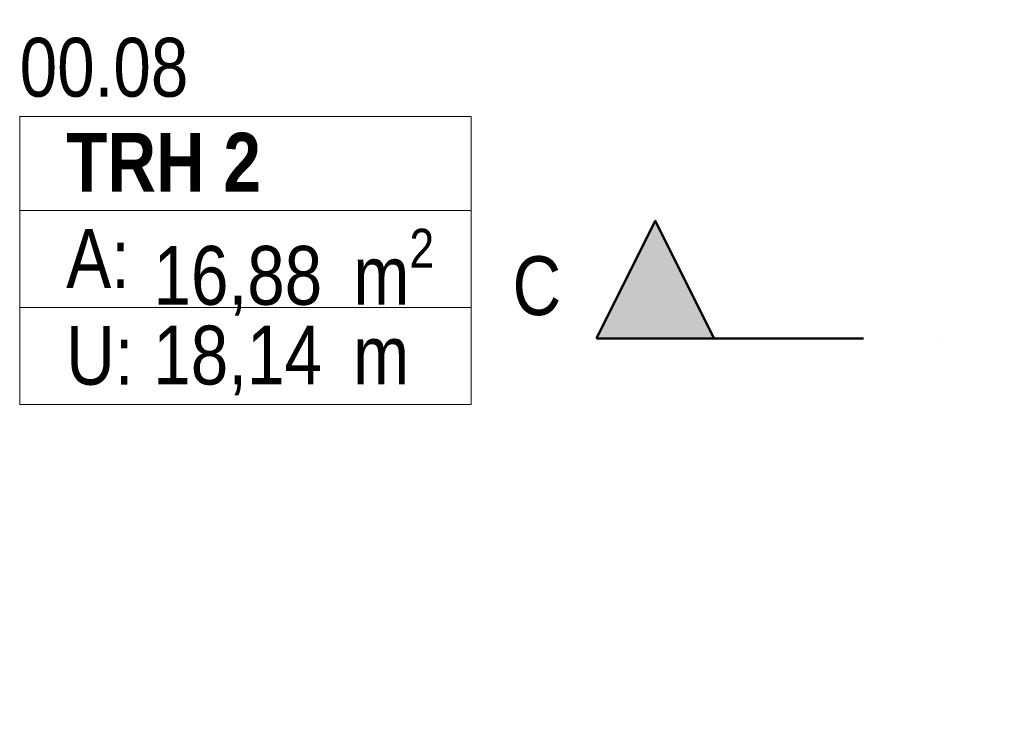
# Model space of a CAD drawing. Header units: metres. Extents: x -177922 to 5550634, y -507967 to 368279.
# Tile 49 of 125: x 3668779 to 3672963, y -44711 to -41746. Entities that reach past the tile are written whole.
import ezdxf

# ---------------------------------------------------------------- set-up
doc = ezdxf.new("R2010")
doc.units = ezdxf.units.M
doc.header["$LTSCALE"] = 0.05
doc.linetypes.add('Strichpunktlinie_ lang', pattern=[25400, 12700, -6350, 0, -6350])
for name, color, linetype in [('A_1_Schraffuren', 7, 'Continuous'), ('A_3_Schnittführung', 7, 'Continuous'), ('A_4_Stempel_Raumlegende', 7, 'Continuous'), ('A_4_Text_Raumlegende', 7, 'Continuous')]:
    doc.layers.add(name, color=color, linetype=linetype)
doc.styles.add('ERSTELLTER_STIL_2', font='ARIALN.TTF')
doc.styles.add('ERSTELLTER_STIL_6', font='txt')

msp = doc.modelspace()

# ---------------------------------------------------------------- hatches: boundary and pattern name
at = {"layer": 'A_1_Schraffuren', "linetype": 'Continuous', "lineweight": 50}
msp.add_hatch(color=7, dxfattribs=at).paths.add_polyline_path([(3671230.053, -43100.729), (3671730.053, -43100.729), (3671480.053, -42600.729)])

# ---------------------------------------------------------------- linework, layer by layer
at = {"layer": 'A_3_Schnittführung', "color": 7, "linetype": 'Strichpunktlinie_ lang', "lineweight": 50}
msp.add_line((3671730.053, -43100.729), (3700759.69, -43100.729), dxfattribs=at)
at = {"layer": 'A_3_Schnittführung', "color": 7, "linetype": 'Continuous', "lineweight": 50, "flags": 128}
msp.add_lwpolyline([(3671230.053, -43100.729), (3671730.053, -43100.729), (3671480.053, -42600.729)], close=True, dxfattribs=at)
at = {"layer": 'A_4_Stempel_Raumlegende', "color": 7, "linetype": 'Continuous', "lineweight": 13}
for p, q in [((3670697.846, -42157.461), (3668778.976, -42157.461)), ((3668778.976, -42157.461), (3668778.976, -43380.99)), ((3668778.976, -42157.461), (3670697.846, -42157.461)), ((3668778.976, -42557.461), (3668778.976, -42157.461)), ((3670697.846, -43380.99), (3670697.846, -42157.461)), ((3670697.846, -42157.461), (3670697.846, -42557.461)), ((3670697.846, -42557.461), (3668778.976, -42557.461)), ((3668778.976, -42557.461), (3670697.846, -42557.461)), ((3668778.976, -42969.225), (3668778.976, -42557.461)), ((3670697.846, -42557.461), (3670697.846, -42969.225)), ((3670697.846, -42969.225), (3668778.976, -42969.225)), ((3668778.976, -42969.225), (3670697.846, -42969.225)), ((3668778.976, -43380.99), (3668778.976, -42969.225)), ((3670697.846, -42969.225), (3670697.846, -43380.99)), ((3668778.976, -43380.99), (3670697.846, -43380.99)), ((3670697.846, -43380.99), (3668778.976, -43380.99))]:
    msp.add_line(p, q, dxfattribs=at)

# ---------------------------------------------------------------- texts
at = {"layer": 'A_3_Schnittführung', "color": 7, "lineweight": 50, "insert": (3671080.053, -43005.037), "char_height": 250, "attachment_point": 9, "style": 'ERSTELLTER_STIL_2'}
msp.add_mtext('\\A1;{\\pqr;\\pt0;\\fArial Narrow|b0|i0|c0|p0;\\W1.000000;C}', dxfattribs=at)
at = {"layer": 'A_4_Text_Raumlegende', "color": 7, "lineweight": 13, "char_height": 250, "attachment_point": 1}
for s, insert, style in [('\\A1;{\\pqj;\\pt0;\\fArial Narrow|b0|i0|c0|p0;\\W1.000000;}', (3670499.93, -41745.696), 'ERSTELLTER_STIL_2'), ('\\A1;{\\pql;\\pt0;\\fArial Narrow|b0|i0|c0|p0;\\W1.000000;00.08}', (3668778.976, -41822.902), 'ERSTELLTER_STIL_2'), ('\\A1;{\\pqj;\\pt0;\\fSwis721 Cn BT|b1|i0|c0|p0;\\W1.000000;}', (3670499.93, -42159.544), 'ERSTELLTER_STIL_6'), ('\\A1;{\\pqj;\\pt0;\\fSwis721 Cn BT|b1|i0|c0|p0;\\W1.000000;TRH 2}', (3668976.892, -42226.71), 'ERSTELLTER_STIL_6'), ('\\A1;{\\pqj;\\pt0;\\fArial Narrow|b0|i0|c0|p0;\\W1.000000;A: }', (3668976.892, -42635.7), 'ERSTELLTER_STIL_2'), ('\\A1;{\\pql;\\pt0,100;\\fArial Narrow|b0|i0|c0|p0;\\W1.000000;16,88\\fArial Narrow|b0|i0|c0|p0;\\W1.000000;\\A1{\\H.66x;\\S^  ;}\\fArial Narrow|b0|i0|c0|p0;\\W1.000000; m\\fArial Narrow|b0|i0|c0|p0;\\W1.000000;\\A1{\\H.66x;\\S2^  ;}}', (3669347.796, -42634.666), 'ERSTELLTER_STIL_2'), ('\\A1;{\\pqj;\\pt0;\\fArial Narrow|b0|i0|c0|p0;\\W1.000000;U: }', (3668976.892, -43047.465), 'ERSTELLTER_STIL_2'), ('\\A1;{\\pql;\\pt0,100;\\fArial Narrow|b0|i0|c0|p0;\\W1.000000;18,14\\fArial Narrow|b0|i0|c0|p0;\\W1.000000;\\A1{\\H.66x;\\S^  ;}\\fArial Narrow|b0|i0|c0|p0;\\W1.000000; m\\fArial Narrow|b0|i0|c0|p0;\\W1.000000;\\A1{\\H.66x;\\S^  ;}}', (3669346.722, -43046.431), 'ERSTELLTER_STIL_2')]:
    msp.add_mtext(s, dxfattribs=dict(at, insert=insert, style=style))

doc.saveas('drawing.dxf')
